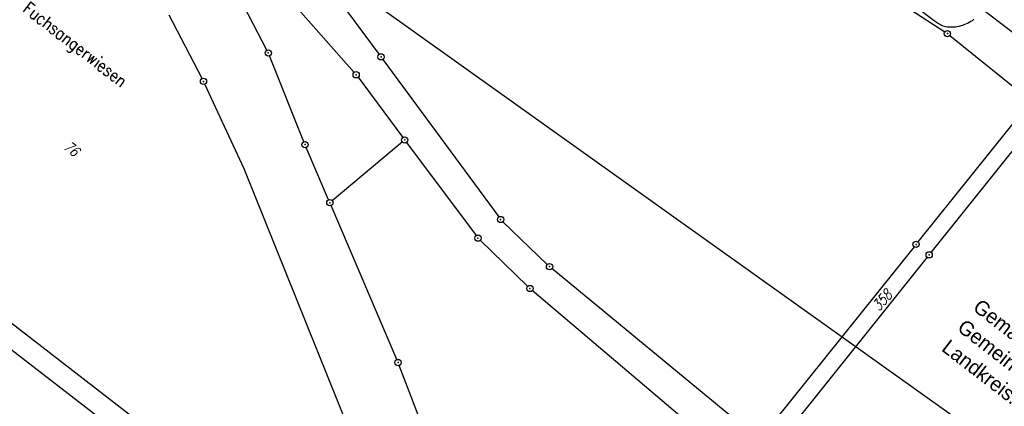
# Model space of a CAD drawing. Extents: x 448814 to 449970, y 436659 to 437685.
# Tile 45 of 132: x 448932 to 449168, y 437250 to 437342. Entities that reach past the tile are written whole.
import ezdxf

# ---------------------------------------------------------------- set-up
doc = ezdxf.new("R2010")
doc.units = 0
doc.header["$LTSCALE"] = 2
doc.header["$MEASUREMENT"] = 0
doc.linetypes.add('AUSGEZOGEN', pattern=[0])
doc.layers.get('0').update_dxf_attribs({"linetype": 'AUSGEZOGEN'})
for name, color, linetype in [('213-GRENZL-BAB', 7, 'AUSGEZOGEN'), ('213_FLSTNR', 8, 'AUSGEZOGEN'), ('213_GRENZL', 8, 'AUSGEZOGEN'), ('213_GRENZP', 8, 'AUSGEZOGEN'), ('DB-Bestand', 8, 'CONTINUOUS'), ('FBRTOP', 250, 'AUSGEZOGEN'), ('MULDE', 250, 'AUSGEZOGEN'), ('Planeinteilung', 250, 'CONTINUOUS'), ('RAHMEN', 7, 'AUSGEZOGEN'), ('SCHRIFT', 7, 'AUSGEZOGEN'), ('STRASSE', 250, 'AUSGEZOGEN'), ('STROMLTG', 4, 'AUSGEZOGEN')]:
    doc.layers.add(name, color=color, linetype=linetype)
doc.styles.add('ROMANS', font='romans.shx', dxfattribs={"width": 0.8})
doc.styles.add('UNIR-H', font='unir_h.shx', dxfattribs={"width": 0.8})

# ---------------------------------------------------------------- blocks, each defined once
blk = doc.blocks.new('1135420')
blk.add_line((0, 0), (1135, 0))
at = {"layer": 'RAHMEN'}
blk.add_line((25, 5), (950, 5), dxfattribs=at)
blk = doc.blocks.new('GST')
at = {"color": 0}
blk.add_circle((0, 0), 0.75, dxfattribs=at)
blk.add_point((0, 0), dxfattribs=at)

msp = doc.modelspace()

# ---------------------------------------------------------------- linework, layer by layer
at = {"layer": '213-GRENZL-BAB', "flags": 128}
msp.add_lwpolyline([(449150.7, 437354.17), (449180.35, 437331.45)], dxfattribs=at)
at = {"layer": '213_GRENZL'}
for p, q in [((448991.25, 437370.52), (449018.39, 437334.04)), ((449012.39, 437329.72), (448982.65, 437363.52)), ((448991.5, 437335.04), (448982.57, 437352.38)), ((449135.35, 437351.47), (449153.77, 437339.4)), ((448976.01, 437328.24), (448968.16, 437343.38)), ((449154.98, 437338.52), (449173.86, 437323.36)), ((449000.37, 437313.13), (448992.12, 437333.68)), ((449019.28, 437332.84), (449047.01, 437295.13)), ((448986.06, 437306.62), (448976.67, 437326.89)), ((449013.33, 437328.55), (449024.06, 437314.15)), ((449150.5, 437286.65), (449183.64, 437327.97)), ((449147.38, 437289.15), (449173.97, 437322.31)), ((449023.94, 437313.07), (449007.16, 437299.02)), ((449024.96, 437312.95), (449041.58, 437290.66)), ((449006.29, 437299.23), (449000.95, 437311.74)), ((449016.29, 437231.77), (448986.06, 437306.62)), ((449022.61, 437260.98), (449006.88, 437297.85)), ((449047.99, 437294), (449058.63, 437283.76)), ((449053.93, 437278.54), (449042.57, 437289.54)), ((449146.44, 437287.98), (449112.33, 437245.47)), ((449149.56, 437285.48), (449115.45, 437242.97)), ((449105.72, 437244.84), (449059.75, 437282.77)), ((449107.05, 437233.41), (449055.04, 437277.53)), ((449054.05, 437179.37), (449023.17, 437259.59))]:
    msp.add_line(p, q, dxfattribs=at)
at = {"layer": 'FBRTOP'}
for points in [[(448968.07, 437551.85, -0.000001), (448991.97, 437533.4, 0.000001), (449021.66, 437510.48, 0), (449059.52, 437481.26, 0), (449100.82, 437449.38, 0.000002), (449140.4, 437418.83, -0.000003), (449179.98, 437388.28, -0.000004), (449219.56, 437357.73, 0.000004), (449259.14, 437327.18), (449338.3, 437266.08), (449437.26, 437189.7), (449516.42, 437128.6), (449635.16, 437036.94), (449660.73, 437017.16, -0.000002)], [(448953.44, 437519.87, -0.000001), (448971.05, 437506.29, 0.000001), (449000.73, 437483.37, 0), (449038.6, 437454.15, 0), (449079.89, 437422.27, 0.000002), (449119.47, 437391.72, -0.000003), (449159.05, 437361.17, -0.000004), (449198.63, 437330.62, 0.000004), (449238.21, 437300.06), (449302.54, 437250.41)]]:
    msp.add_lwpolyline(points, format="xyb", dxfattribs=at)
at = {"layer": 'FBRTOP', "const_width": 0.5}
for points in [[(448966.25, 437549.49, -0.000001), (448990.15, 437531.04), (449019.84, 437508.13), (449057.7, 437478.9), (449099, 437447.02, 0.000002), (449138.58, 437416.47, -0.000003), (449178.16, 437385.92, -0.000004), (449217.74, 437355.37, 0.000004), (449257.32, 437324.82), (449336.48, 437263.72), (449435.43, 437187.34), (449514.6, 437126.24), (449633.34, 437034.58), (449658.91, 437014.8)], [(448958.91, 437539.97, -0.000001), (448982.81, 437521.52, 0.000001), (449012.49, 437498.61, 0), (449050.36, 437469.38, 0), (449091.65, 437437.51, 0.000002), (449131.24, 437406.96, -0.000003), (449170.82, 437376.41, -0.000004), (449210.4, 437345.85, 0.000004), (449249.98, 437315.3), (449329.14, 437254.2), (449428.09, 437177.82), (449507.25, 437116.72), (449574.42, 437064.88)], [(448965.93, 437529.5, -0.000001), (448980.36, 437518.36, 0.000001), (449010.05, 437495.44, 0.000001), (449047.91, 437466.22, 0.000001), (449089.21, 437434.34, 0.000002), (449128.79, 437403.79, -0.000003), (449168.37, 437373.24, -0.000004), (449207.95, 437342.69, 0.000004), (449247.53, 437312.14), (449326.69, 437251.03), (449425.65, 437174.66), (449504.81, 437113.55), (449571.97, 437061.72)]]:
    msp.add_lwpolyline(points, format="xyb", dxfattribs=at)
at = {"layer": 'MULDE'}
for points in [[(449106.23, 437375.23, 0.000009), (449130.56, 437357.33, 0.000999), (449150.93, 437342.41, 0.01169), (449152.74, 437341.15, 0.108955), (449153.93, 437340.7, 0.054109), (449155.84, 437340.62, 0.04766), (449157.66, 437340.91, 0.054213), (449159.21, 437341.51, 0.030727), (449160.75, 437342.42, 0.027122)], [(449071.69, 437476.31), (449093.13, 437459.91, -0.000001), (449131.99, 437430.19), (449158.45, 437409.41, 0.002806), (449171.88, 437398.92, 0.002126), (449193.58, 437382.34, -0.002382), (449212.94, 437367.52, -0.000455), (449236.59, 437349.21, 0.00072), (449251.54, 437337.65, 0.00072)], [(449167.73, 437353.18, 0.002009), (449174.02, 437348.02, 0.003328), (449177.85, 437344.96, 0.000038), (449184.22, 437339.92, 0.000443), (449184.77, 437339.48, 0.001166), (449186.46, 437338.16, -0.000715)], [(449167.54, 437350.75, 0.001663), (449172.76, 437346.47, 0.003328), (449176.61, 437343.39, 0.000038), (449182.98, 437338.35, 0.000443), (449183.53, 437337.91, 0.004436), (449190, 437332.91, -0.000715), (449230.28, 437302.22, -0.003851), (449239.55, 437295.02, -0.001842)]]:
    msp.add_lwpolyline(points, format="xyb", dxfattribs=at)
at = {"layer": 'STRASSE'}
msp.add_lwpolyline([(449013.67, 437610.93, -0.002714), (449018.48, 437607.7, -0.007096), (449037.02, 437594.72, -0.00359), (449045.26, 437588.67, -0.003795), (449052.98, 437582.84, -0.008023), (449064.48, 437573.71, -0.00774), (449076.1, 437563.88, -0.007299), (449087.72, 437553.42, -0.008343), (449097.6, 437543.96, -0.003025), (449110.79, 437530.75, -0.005424), (449118.02, 437523.25, -0.000071), (449129.47, 437511.12, -0.000182), (449133.91, 437506.4, -0.000004), (449139.57, 437500.4, -0.000025), (449140.46, 437499.46, -0.000258), (449147.41, 437492.06, -0.000265), (449154.17, 437484.86, -0.000843), (449162.14, 437476.33, 0.000232), (449191.08, 437445.3, 0.000211)], format="xyb", dxfattribs=at)
at = {"layer": 'STROMLTG', "flags": 128}
msp.add_lwpolyline([(449808.66, 436783.33), (449699.48, 436860.62), (449444.3, 437041.88), (449195.4, 437219.16), (448919.45, 437415.95), (448883.12, 437441.79)], dxfattribs=at)

# ---------------------------------------------------------------- block references
at = {"layer": '213_GRENZP', "rotation": 322.3369117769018}
for p in [(449154.4, 437338.99), (448991.84, 437334.37), (449018.83, 437333.44), (448976.35, 437327.57), (449012.88, 437329.15), (449024.51, 437313.55), (449000.65, 437312.43), (449006.58, 437298.54), (449047.45, 437294.52), (449042.03, 437290.06), (449146.91, 437288.56), (449150.03, 437286.06), (449059.17, 437283.24), (449054.47, 437278.01), (449022.9, 437260.29)]:
    msp.add_blockref('GST', p, dxfattribs=at)
at = {"layer": 'Planeinteilung', "linetype": 'Continuous', "rotation": 322.3369009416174}
msp.add_blockref('1135420', (448814.48, 437352.85), dxfattribs=at)

# ---------------------------------------------------------------- texts
at = {"layer": '213_FLSTNR', "style": 'ROMANS', "oblique": 15, "width": 0.8}
for s, rotation, p in [('76', 322.3369, (448942.62, 437311.53)), ('358', 48.2558, (449137.98, 437272.41))]:
    msp.add_text(s, height=2.5, rotation=rotation, dxfattribs=at).set_placement(p)
at = {"layer": 'DB-Bestand', "linetype": 'Continuous', "style": 'ROMANS', "oblique": 0, "width": 0.8334}
msp.add_text('Fuchsangerwiesen', height=3, rotation=322.14, dxfattribs=at).set_placement((448932.81, 437344.49))
at = {"layer": 'SCHRIFT', "style": 'UNIR-H'}
for s, p in [('Gemarkung: Großhöbing', (449160.26, 437272.98)), ('Gemeinde: Greding', (449156.51, 437268.13)), ('Landkreis: Roth', (449152.76, 437263.29))]:
    msp.add_text(s, height=3.5, rotation=322.2641, dxfattribs=at).set_placement(p)

doc.saveas('drawing.dxf')
